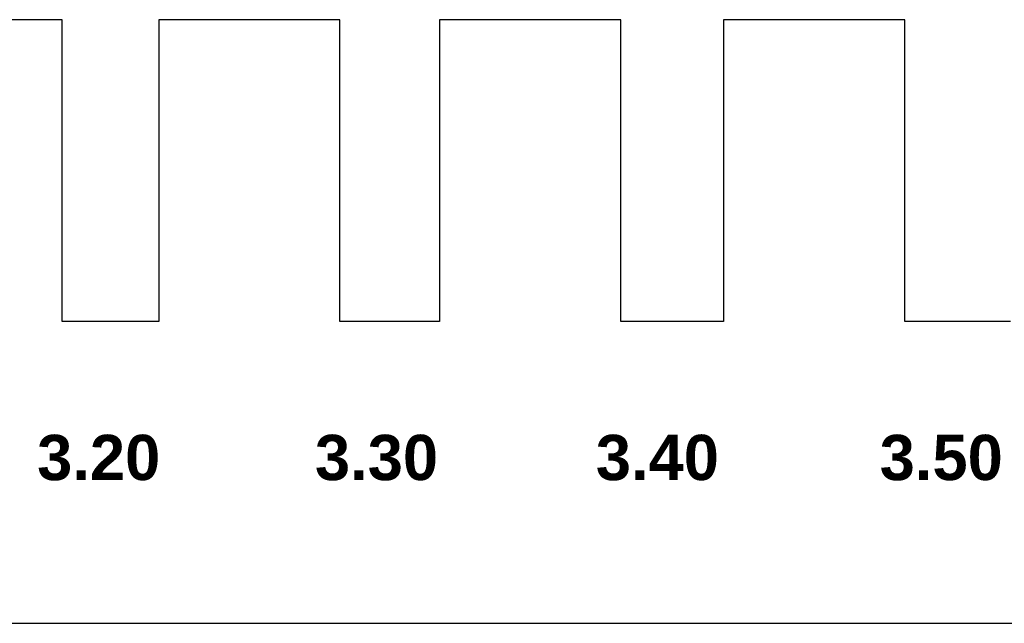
# Model space of a CAD drawing. Header units: millimetres. Extents: x -49 to 798, y -127 to 363.
# Tile 13 of 170: x 12 to 45, y -59 to -39. Entities that reach past the tile are written whole.
import ezdxf

# ---------------------------------------------------------------- set-up
doc = ezdxf.new("R2010")
doc.units = ezdxf.units.MM
doc.header["$MEASUREMENT"] = 0
doc.layers.add('corte', color=1, linetype='Continuous', true_color=0xff0000)
doc.layers.add('grabado', color=3, linetype='Continuous', true_color=0x00ff00)

msp = doc.modelspace()

# ---------------------------------------------------------------- linework, layer by layer
at = {"layer": 'corte'}
for p, q in [((13.874, -38.564), (7.874, -38.564)), ((13.874, -48.564), (13.874, -38.564)), ((23.074, -38.564), (17.074, -38.564)), ((17.074, -38.564), (17.074, -48.564)), ((23.074, -48.564), (23.074, -38.564)), ((32.374, -38.564), (26.374, -38.564)), ((26.374, -38.564), (26.374, -48.564)), ((32.374, -48.564), (32.374, -38.564)), ((41.774, -38.564), (35.774, -38.564)), ((35.774, -38.564), (35.774, -48.564)), ((41.774, -48.564), (41.774, -38.564)), ((17.074, -48.564), (13.874, -48.564)), ((26.374, -48.564), (23.074, -48.564)), ((35.774, -48.564), (32.374, -48.564)), ((45.274, -48.564), (41.774, -48.564)), ((-49.226, -58.564), (177.074, -58.564))]:
    msp.add_line(p, q, dxfattribs=at)

# ---------------------------------------------------------------- texts
at = {"layer": 'grabado', "char_height": 1.5, "width": 5.37963, "attachment_point": 8, "line_spacing_factor": 0.963855}
for s, insert in [('\\fArial|b1;3.20', (15.085, -53.843)), ('\\fArial|b1;3.30', (24.285, -53.843)), ('\\fArial|b1;3.40', (33.585, -53.843)), ('\\fArial|b1;3.50', (42.985, -53.843))]:
    msp.add_mtext(s, dxfattribs=dict(at, insert=insert))

doc.saveas('drawing.dxf')
